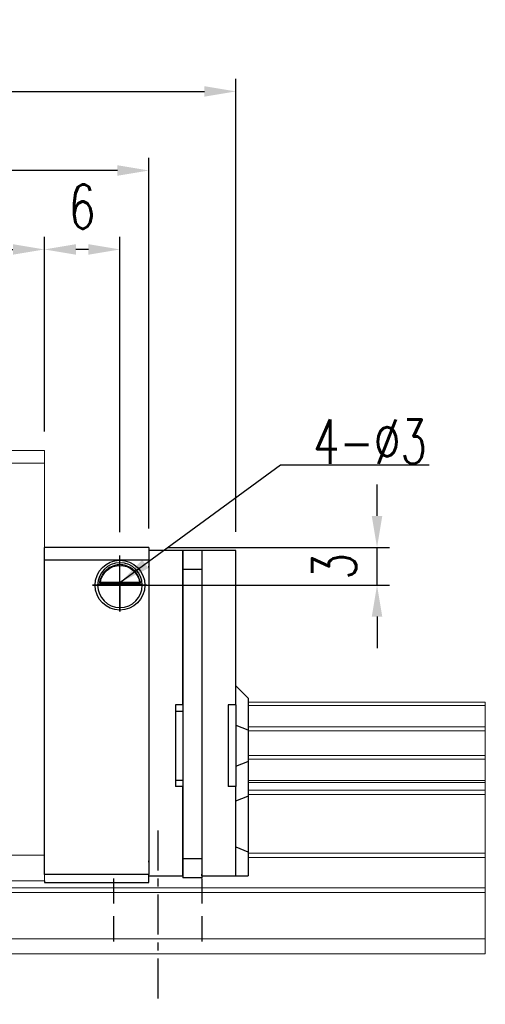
# Model space of a CAD drawing. Header units: millimetres. Extents: x 1 to 262, y 61 to 167.
# Tile 51 of 51: x 225 to 262, y 75 to 154. Entities that reach past the tile are written whole.
import ezdxf

# ---------------------------------------------------------------- set-up
doc = ezdxf.new("R2010")
doc.units = ezdxf.units.MM
doc.header["$PDSIZE"] = -1
doc.linetypes.add('CENTER', pattern=[10.16, 6.35, -1.27, 1.27, -1.27])
doc.linetypes.add('DASHED', pattern=[0.75, 0.5, -0.25])
for name, color, linetype in [('2', 7, 'Continuous'), ('CL', 1, 'CENTER'), ('DIM', 4, 'Continuous'), ('HID', 2, 'DASHED'), ('OUT', 3, 'Continuous')]:
    doc.layers.add(name, color=color, linetype=linetype)
doc.styles.add('DIM-7', font='SIMPLEX.shx', dxfattribs={"width": 0.7, "bigfont": 'chineset.shx'})
doc.dimstyles.new('CNS', dxfattribs={"dimtxt": 3.5, "dimasz": 2.5, "dimexe": 1, "dimexo": 1.5, "dimgap": 0.09, "dimtad": 0, "dimdsep": 46, "dimtxsty": 'DIM-7', "dimcen": 0.09, "dimclrd": 4, "dimclre": 4, "dimclrt": 4, "dimadec": 0, "dimazin": 0, "dimtfac": 1, "dimtix": 1, "dimtmove": 2, "dimatfit": 3, "dimfxl": 1, "dimtvp": 0.971429, "dimtolj": 1, "dimarcsym": 0})

# ---------------------------------------------------------------- blocks, each defined once
blk = doc.blocks.new('*D28')
at = {"layer": 'DEFPOINTS', "color": 0}
for p in [(226.657, 135.29), (167.657, 119.318), (226.657, 119.318)]:
    blk.add_point(p, dxfattribs=at)
at = {"layer": 'DIM', "color": 7, "lineweight": -2}
for p, q in [((167.657, 120.818), (167.657, 136.29)), ((226.657, 120.818), (226.657, 136.29)), ((170.157, 135.29), (224.157, 135.29))]:
    blk.add_line(p, q, dxfattribs=at)
at = {"layer": 'DIM', "color": 7}
for points in [[(170.157, 135.707), (170.157, 134.873), (167.657, 135.29)], [(224.157, 135.707), (224.157, 134.873), (226.657, 135.29)]]:
    blk.add_solid(points, dxfattribs=at)
at = {"layer": 'DIM', "color": 7, "insert": (197.157, 138.69), "char_height": 3.5, "attachment_point": 5, "style": 'DIM-7'}
blk.add_mtext('\\A1;59', dxfattribs=at)
blk = doc.blocks.new('*D29')
at = {"layer": 'DEFPOINTS', "color": 0}
for p in [(159.357, 141.562), (159.357, 111.618), (234.957, 111.618)]:
    blk.add_point(p, dxfattribs=at)
at = {"layer": 'DIM', "color": 7, "lineweight": -2}
for p, q in [((159.357, 113.118), (159.357, 142.562)), ((234.957, 113.118), (234.957, 142.562)), ((232.457, 141.562), (161.857, 141.562))]:
    blk.add_line(p, q, dxfattribs=at)
at = {"layer": 'DIM', "color": 7}
for points in [[(161.857, 141.979), (161.857, 141.145), (159.357, 141.562)], [(232.457, 141.979), (232.457, 141.145), (234.957, 141.562)]]:
    blk.add_solid(points, dxfattribs=at)
at = {"layer": 'DIM', "color": 7, "insert": (197.157, 144.962), "char_height": 3.5, "attachment_point": 5, "style": 'DIM-7'}
blk.add_mtext('\\A1;75.6', dxfattribs=at)
blk = doc.blocks.new('*D30')
at = {"layer": 'DEFPOINTS', "color": 0}
for p in [(234.957, 111.618), (253.063, 111.618), (232.657, 108.618)]:
    blk.add_point(p, dxfattribs=at)
at = {"layer": 'DIM', "color": 7, "lineweight": -2}
for p, q in [((253.063, 114.118), (253.063, 116.618)), ((236.457, 111.618), (254.063, 111.618)), ((253.063, 108.618), (253.063, 111.618)), ((234.157, 108.618), (254.063, 108.618)), ((253.063, 106.118), (253.063, 103.618))]:
    blk.add_line(p, q, dxfattribs=at)
at = {"layer": 'DIM', "color": 7}
for points in [[(252.646, 114.118), (253.479, 114.118), (253.063, 111.618)], [(252.646, 106.118), (253.479, 106.118), (253.063, 108.618)]]:
    blk.add_solid(points, dxfattribs=at)
at = {"layer": 'DIM', "color": 7, "insert": (249.663, 110.118), "char_height": 3.5, "attachment_point": 5, "rotation": 90, "style": 'DIM-7'}
blk.add_mtext('\\A1;3', dxfattribs=at)
blk = doc.blocks.new('*D31')
at = {"layer": 'DEFPOINTS', "color": 0}
for p in [(226.657, 135.29), (226.657, 119.318), (232.657, 111.318)]:
    blk.add_point(p, dxfattribs=at)
at = {"layer": 'DIM', "color": 7, "lineweight": -2}
for p, q in [((226.657, 120.818), (226.657, 136.29)), ((232.657, 112.818), (232.657, 136.29)), ((230.157, 135.29), (229.157, 135.29))]:
    blk.add_line(p, q, dxfattribs=at)
at = {"layer": 'DIM', "color": 7}
for points in [[(229.157, 135.707), (229.157, 134.873), (226.657, 135.29)], [(230.157, 135.707), (230.157, 134.873), (232.657, 135.29)]]:
    blk.add_solid(points, dxfattribs=at)
at = {"layer": 'DIM', "color": 7, "insert": (229.657, 138.69), "char_height": 3.5, "attachment_point": 5, "style": 'DIM-7'}
blk.add_mtext('\\A1;6', dxfattribs=at)
blk = doc.blocks.new('*D37')
at = {"layer": 'DEFPOINTS', "color": 0}
for p in [(241.857, 147.848), (152.457, 111.368), (241.857, 111.368)]:
    blk.add_point(p, dxfattribs=at)
at = {"layer": 'DIM', "color": 7, "lineweight": -2}
for p, q in [((152.457, 112.868), (152.457, 148.848)), ((241.857, 112.868), (241.857, 148.848)), ((154.957, 147.848), (239.357, 147.848))]:
    blk.add_line(p, q, dxfattribs=at)
at = {"layer": 'DIM', "color": 7}
for points in [[(154.957, 148.264), (154.957, 147.431), (152.457, 147.848)], [(239.357, 148.264), (239.357, 147.431), (241.857, 147.848)]]:
    blk.add_solid(points, dxfattribs=at)
at = {"layer": 'DIM', "color": 7, "insert": (197.157, 151.248), "char_height": 3.5, "attachment_point": 5, "style": 'DIM-7'}
blk.add_mtext('\\A1;89.4', dxfattribs=at)

msp = doc.modelspace()

# ---------------------------------------------------------------- linework, layer by layer
at = {"layer": '2', "color": 0, "linetype": 'Continuous'}
for p, q in [((234.957, 111.618), (226.657, 111.618)), ((226.657, 85.618), (226.657, 111.618)), ((234.957, 111.618), (234.957, 110.618)), ((234.957, 111.368), (234.957, 111.221)), ((237.657, 111.368), (234.957, 111.368)), ((234.957, 111.318), (234.957, 110.118)), ((234.957, 111.221), (234.957, 110.014)), ((239.157, 111.368), (237.657, 111.368)), ((237.657, 111.368), (237.657, 109.868)), ((237.657, 111.221), (237.657, 111.368)), ((237.657, 110.014), (237.657, 111.221)), ((239.157, 111.368), (239.157, 111.221)), ((241.857, 111.368), (239.157, 111.368)), ((239.157, 111.368), (239.157, 109.868)), ((239.157, 111.221), (239.157, 110.014)), ((241.857, 111.221), (241.857, 111.368)), ((241.857, 110.014), (241.857, 111.221)), ((226.657, 110.618), (234.957, 110.618)), ((234.957, 110.618), (234.957, 85.618)), ((234.957, 110.014), (234.957, 110.118)), ((234.957, 110.014), (234.957, 109.661)), ((234.957, 109.661), (234.957, 87.075)), ((237.657, 109.661), (237.657, 110.014)), ((239.157, 109.868), (237.657, 109.868)), ((237.657, 109.868), (237.657, 86.868)), ((237.657, 99.118), (237.657, 109.661)), ((239.157, 110.014), (239.157, 109.661)), ((239.157, 109.868), (239.157, 86.868)), ((239.157, 109.661), (239.157, 87.075)), ((241.857, 109.661), (241.857, 110.014)), ((241.857, 99.118), (241.857, 109.661)), ((231.025, 108.801), (234.288, 108.801)), ((231.102, 108.868), (234.212, 108.868)), ((234.431, 108.668), (230.882, 108.668)), ((226.657, 106.718), (226.657, 106.968)), ((241.857, 100.618), (242.807, 99.668)), ((242.857, 99.618), (242.807, 99.668)), ((242.857, 97.114), (242.857, 99.618)), ((237.057, 99.118), (237.057, 92.618)), ((237.657, 99.118), (237.057, 99.118)), ((237.057, 98.618), (237.657, 98.618)), ((241.257, 99.118), (241.257, 92.618)), ((241.857, 99.118), (241.257, 99.118)), ((241.857, 99.118), (241.857, 92.618)), ((241.857, 97.508), (242.807, 97.133)), ((242.857, 97.114), (242.807, 97.133)), ((242.857, 94.621), (242.857, 97.114)), ((241.857, 94.227), (242.807, 94.602)), ((242.857, 94.621), (242.807, 94.602)), ((242.857, 91.887), (242.857, 94.621)), ((237.057, 93.118), (237.657, 93.118)), ((237.657, 92.618), (237.057, 92.618)), ((237.657, 87.075), (237.657, 92.618)), ((241.857, 92.618), (241.257, 92.618)), ((241.857, 87.075), (241.857, 92.618)), ((241.857, 91.493), (242.807, 91.867)), ((242.857, 91.887), (242.807, 91.867)), ((242.857, 87.408), (242.857, 91.887)), ((241.857, 87.822), (242.807, 87.429)), ((234.957, 87.075), (234.957, 86.721)), ((237.657, 86.721), (237.657, 87.075)), ((237.657, 86.868), (237.657, 85.368)), ((239.157, 86.868), (237.657, 86.868)), ((239.157, 87.075), (239.157, 86.721)), ((239.157, 86.868), (239.157, 85.368)), ((241.857, 86.721), (241.857, 87.075)), ((242.857, 87.408), (242.807, 87.429)), ((242.857, 85.518), (242.857, 87.408)), ((234.957, 86.618), (234.957, 86.722)), ((234.957, 86.721), (234.957, 85.664)), ((234.957, 86.618), (234.957, 85.618)), ((237.657, 85.664), (237.657, 86.721)), ((239.157, 86.721), (239.157, 85.664)), ((241.857, 85.664), (241.857, 86.721)), ((234.957, 85.618), (226.657, 85.618)), ((234.957, 85.518), (234.957, 85.664)), ((234.957, 85.118), (234.957, 85.618)), ((234.957, 85.518), (237.657, 85.518)), ((237.657, 85.518), (237.657, 85.664)), ((239.157, 85.368), (237.657, 85.368)), ((239.157, 85.518), (239.157, 85.664)), ((239.157, 85.518), (241.857, 85.518)), ((241.857, 85.518), (241.857, 85.664)), ((241.857, 85.518), (242.807, 85.518)), ((242.857, 85.518), (242.807, 85.518)), ((226.656, 84.983), (234.957, 84.983)), ((226.656, 84.983), (234.957, 84.983)), ((226.657, 85.118), (226.657, 84.983)), ((234.957, 84.983), (234.957, 85.118)), ((234.957, 84.983), (234.957, 85.118))]:
    msp.add_line(p, q, dxfattribs=at)
at = {"layer": '2', "color": 0, "linetype": 'Continuous', "extrusion": (0, 0, -1)}
for radius, start, end in [(1.975, 270, 90), (1.975, 90, 270), (1.575, 9.1332, 90), (1.575, 90, 170.8668)]:
    msp.add_arc((-232.657, 108.618), radius, start, end, dxfattribs=at)
at = {"layer": '2', "color": 0, "linetype": 'Continuous'}
for start, end in [(90, 270), (270, 90)]:
    msp.add_arc((232.657, 108.618), 1.775, start, end, dxfattribs=at)
for points, knots in [([(232.657, 110.249), (232.506, 110.249), (232.353, 110.225), (232.036, 110.129), (231.87, 110.045), (231.6, 109.847), (231.486, 109.736), (231.314, 109.517), (231.247, 109.41), (231.141, 109.196), (231.1, 109.086), (231.051, 108.92), (231.037, 108.857), (231.025, 108.801)], [0, 0, 0, 0, 0.183798, 0.183798, 0.410489, 0.410489, 0.600027, 0.600027, 0.749109, 0.749109, 0.899192, 0.899192, 1, 1, 1, 1]), ([(234.288, 108.801), (234.273, 108.877), (234.251, 108.967), (234.187, 109.156), (234.144, 109.258), (234.039, 109.454), (233.976, 109.55), (233.804, 109.761), (233.685, 109.872), (233.426, 110.052), (233.281, 110.125), (232.979, 110.222), (232.817, 110.249), (232.657, 110.249)], [0, 0, 0, 0, 0.137686, 0.137686, 0.275472, 0.275472, 0.412356, 0.412356, 0.606431, 0.606431, 0.804639, 0.804639, 1, 1, 1, 1])]:
    msp.add_open_spline(points, degree=3, knots=knots, dxfattribs=at)
for points in [[(231.102, 108.868), (231.076, 108.846), (231.05, 108.823), (231.025, 108.801)], [(234.288, 108.801), (234.263, 108.823), (234.237, 108.846), (234.212, 108.868)]]:
    msp.add_open_spline(points, degree=3, dxfattribs=at)
at = {"layer": 'CL', "color": 0, "ltscale": 0.5}
msp.add_line((235.657, 89.118), (235.657, 75.318), dxfattribs=at)
at = {"layer": 'DIM', "color": 0}
for p, q in [((232.657, 106.537), (232.657, 110.965)), ((234.797, 108.618), (230.483, 108.618)), ((230.483, 108.618), (232.657, 108.618)), ((232.657, 108.618), (234.797, 108.618)), ((232.657, 108.618), (232.657, 106.537))]:
    msp.add_line(p, q, dxfattribs=at)
at = {"layer": 'HID', "color": 0, "ltscale": 4}
for p, q in [((232.157, 85.318), (232.157, 79.318)), ((239.157, 85.318), (239.157, 79.318))]:
    msp.add_line(p, q, dxfattribs=at)
at = {"layer": 'OUT', "color": 0, "linetype": 'Continuous', "lineweight": 15}
for p, q in [((226.657, 119.318), (167.657, 119.318)), ((226.657, 118.318), (226.657, 119.318)), ((226.657, 118.318), (167.657, 118.318)), ((226.657, 87.168), (226.657, 118.318)), ((261.657, 99.318), (242.857, 99.318)), ((261.657, 99.062), (242.857, 99.062)), ((261.657, 99.318), (261.657, 99.062)), ((261.657, 99.062), (261.657, 97.352)), ((261.657, 97.352), (242.857, 97.352)), ((261.657, 97.058), (242.857, 97.058)), ((261.657, 97.352), (261.657, 97.058)), ((261.657, 97.058), (261.657, 95.077)), ((261.657, 95.077), (242.857, 95.077)), ((261.657, 94.783), (242.857, 94.783)), ((261.657, 95.077), (261.657, 94.783)), ((261.657, 94.783), (261.657, 93.103)), ((261.657, 93.103), (242.857, 93.103)), ((261.657, 93.103), (261.657, 92.938)), ((261.657, 92.938), (242.857, 92.938)), ((261.657, 92.344), (242.857, 92.344)), ((261.657, 92.938), (261.657, 92.344)), ((261.657, 92.344), (261.657, 91.991)), ((261.657, 91.991), (242.857, 91.991)), ((261.657, 91.991), (261.657, 87.325)), ((226.657, 87.168), (167.657, 87.168)), ((226.657, 85.118), (226.657, 87.168)), ((261.657, 87.325), (242.857, 87.325)), ((261.657, 86.972), (242.857, 86.972)), ((261.657, 87.325), (261.657, 86.972)), ((261.657, 86.972), (261.657, 84.564)), ((261.657, 84.564), (142.715, 84.564)), ((226.657, 85.118), (167.657, 85.118)), ((261.657, 84.564), (261.657, 84.211)), ((261.657, 84.211), (142.66, 84.211)), ((261.657, 84.211), (261.657, 80.518)), ((261.657, 80.518), (141.538, 80.518)), ((261.657, 80.518), (261.657, 79.318)), ((261.657, 79.318), (95.657, 79.318))]:
    msp.add_line(p, q, dxfattribs=at)

# ---------------------------------------------------------------- texts
at = {"layer": 'DIM', "color": 0, "insert": (247.987, 118.267), "char_height": 3.5, "attachment_point": 7, "style": 'DIM-7'}
msp.add_mtext('\\A1;4-%%C3', dxfattribs=at)

# ---------------------------------------------------------------- dimensions: what is measured, and where the dimension line sits
at = {"layer": 'DIM', "color": 0}
for base, p1, p2, picture, middle in [((241.857, 147.848), (152.457, 111.368), (241.857, 111.368), '*D37', (197.157, 151.248)), ((159.357, 141.562), (234.957, 111.618), (159.357, 111.618), '*D29', (197.157, 144.962)), ((226.657, 135.29), (167.657, 119.318), (226.657, 119.318), '*D28', (197.157, 138.69)), ((226.657, 135.29), (232.657, 111.318), (226.657, 119.318), '*D31', (229.657, 138.69))]:
    dim = msp.add_linear_dim(base=base, p1=p1, p2=p2, dimstyle='CNS', override={"dimclrd": 7, "dimclre": 7, "dimclrt": 7}, dxfattribs=at)
    dim.commit()
    dim.dimension.update_dxf_attribs({"geometry": picture, "text_midpoint": middle})
dim = msp.add_linear_dim(base=(253.063, 111.618), p1=(232.657, 108.618), p2=(234.957, 111.618), angle=90, dimstyle='CNS', override={"dimclrd": 7, "dimclre": 7, "dimclrt": 7}, dxfattribs=at)
dim.commit()
dim.dimension.update_dxf_attribs({"geometry": '*D30', "text_midpoint": (249.663, 110.118)})

# ---------------------------------------------------------------- leaders
at = {"layer": 'DIM', "color": 0, "annotation_type": 0, "has_hookline": 1, "hookline_direction": 0, "text_width": 9.217}
msp.add_leader([(232.657, 108.818), (245.397, 118.177), (247.897, 118.177)], dimstyle='CNS', override={"dimgap": 0.09, "dimtad": 1, "dimclrd": 7}, dxfattribs=at)

doc.saveas('drawing.dxf')
